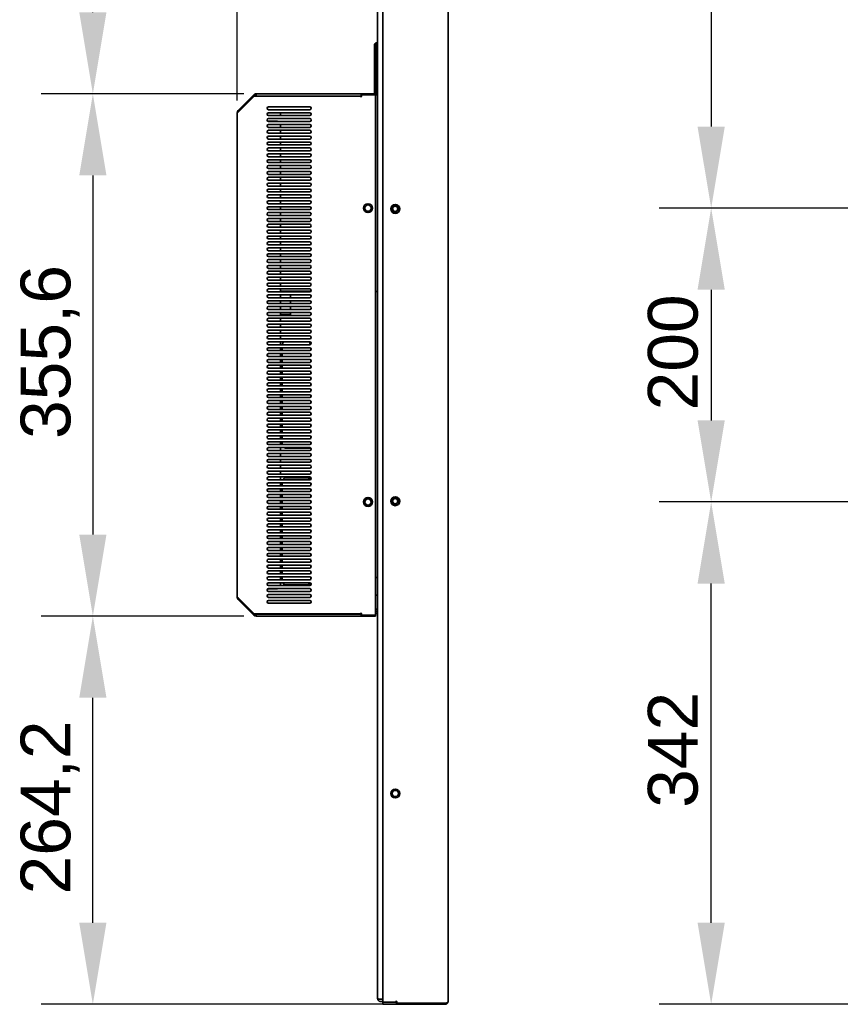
# Model space of a CAD drawing. Header units: millimetres. Extents: x 0 to 4667, y 0 to 3300.
# Tile 15 of 21: x 2282 to 2841, y 1975 to 2645. Entities that reach past the tile are written whole.
import ezdxf

# ---------------------------------------------------------------- set-up
doc = ezdxf.new("R2010")
doc.units = ezdxf.units.MM
doc.header["$LTSCALE"] = 11.111111
doc.layers.add('Bemaßungen(ISO)', color=7, linetype='Continuous', lineweight=18)
doc.layers.add('Sichtbare Kanten(ISO)', color=7, linetype='Continuous', lineweight=35)
doc.styles.add('Aktuell-ISOGroßer Text', font='arial.ttf')
doc.dimstyles.new('X.XXXGroßer Text', dxfattribs={"dimscale": 11.111111, "dimtxt": 3.048, "dimasz": 5, "dimexe": 3.175, "dimexo": 0.75, "dimgap": 0.762, "dimtad": 1, "dimdec": 1, "dimrnd": 1e-08, "dimzin": 12, "dimtxsty": 'Aktuell-ISOGroßer Text', "dimcen": 0.09, "dimdle": 10, "dimclrd": 256, "dimclre": 256, "dimclrt": 7, "dimadec": 0, "dimazin": 3, "dimtfac": 0.656168, "dimtdec": 1, "dimtmove": 0, "dimatfit": 3, "dimfxl": 1, "dimtolj": 1, "dimlwd": 25, "dimlwe": 25, "dimarcsym": 0})

# ---------------------------------------------------------------- blocks, each defined once
blk = doc.blocks.new('*D6')
at = {"layer": 'Bemaßungen(ISO)', "color": 250, "linetype": 'Continuous', "lineweight": 25, "true_color": 0x3f3f3f, "transparency": 16777216}
for p, q in [((2855.74, 2858.75), (2717.68, 2858.75)), ((2752.96, 2803.19), (2752.96, 2572.3)), ((3479.96, 2516.75), (2717.68, 2516.75))]:
    blk.add_line(p, q, dxfattribs=at)
at = {"layer": 'Bemaßungen(ISO)', "color": 250, "linetype": 'Continuous', "true_color": 0x3f3f3f, "transparency": 16777216}
for points in [[(2743.7, 2803.19), (2762.22, 2803.19), (2752.96, 2858.75)], [(2743.7, 2572.3), (2762.22, 2572.3), (2752.96, 2516.75)]]:
    blk.add_solid(points, dxfattribs=at)
at = {"layer": 'Defpoints', "color": 0, "linetype": 'Continuous', "transparency": 16777216}
for p in [(2864.07, 2858.75), (2752.96, 2516.75), (3488.29, 2516.75)]:
    blk.add_point(p, dxfattribs=at)
at = {"layer": 'Bemaßungen(ISO)', "color": 7, "linetype": 'Continuous', "lineweight": 25, "transparency": 16777216, "insert": (2709.89, 2650.52), "char_height": 33.867, "attachment_point": 1, "rotation": 90, "style": 'Aktuell-ISOGroßer Text'}
blk.add_mtext('\\A1;342', dxfattribs=at)
blk = doc.blocks.new('*D7')
at = {"layer": 'Bemaßungen(ISO)', "color": 250, "linetype": 'Continuous', "lineweight": 25, "true_color": 0x3f3f3f, "transparency": 16777216}
for p, q in [((3479.96, 2516.75), (2717.68, 2516.75)), ((2752.96, 2461.19), (2752.96, 2372.3)), ((3479.96, 2316.75), (2717.68, 2316.75))]:
    blk.add_line(p, q, dxfattribs=at)
at = {"layer": 'Bemaßungen(ISO)', "color": 250, "linetype": 'Continuous', "true_color": 0x3f3f3f, "transparency": 16777216}
for points in [[(2743.7, 2461.19), (2762.22, 2461.19), (2752.96, 2516.75)], [(2743.7, 2372.3), (2762.22, 2372.3), (2752.96, 2316.75)]]:
    blk.add_solid(points, dxfattribs=at)
at = {"layer": 'Defpoints', "color": 0, "linetype": 'Continuous', "transparency": 16777216}
for p in [(3488.29, 2516.75), (2752.96, 2316.75), (3488.29, 2316.75)]:
    blk.add_point(p, dxfattribs=at)
at = {"layer": 'Bemaßungen(ISO)', "color": 7, "linetype": 'Continuous', "lineweight": 25, "transparency": 16777216, "insert": (2709.91, 2379.1), "char_height": 33.867, "attachment_point": 1, "rotation": 90, "style": 'Aktuell-ISOGroßer Text'}
blk.add_mtext('\\A1;200', dxfattribs=at)
blk = doc.blocks.new('*D8')
at = {"layer": 'Bemaßungen(ISO)', "color": 250, "linetype": 'Continuous', "lineweight": 25, "true_color": 0x3f3f3f, "transparency": 16777216}
for p, q in [((3479.96, 2316.75), (2717.68, 2316.75)), ((2752.96, 2030.3), (2752.96, 2261.19)), ((2855.74, 1974.75), (2717.68, 1974.75))]:
    blk.add_line(p, q, dxfattribs=at)
at = {"layer": 'Bemaßungen(ISO)', "color": 250, "linetype": 'Continuous', "true_color": 0x3f3f3f, "transparency": 16777216}
for points in [[(2743.7, 2261.19), (2762.22, 2261.19), (2752.96, 2316.75)], [(2743.7, 2030.3), (2762.22, 2030.3), (2752.96, 1974.75)]]:
    blk.add_solid(points, dxfattribs=at)
at = {"layer": 'Defpoints', "color": 0, "linetype": 'Continuous', "transparency": 16777216}
for p in [(2752.96, 2316.75), (3488.29, 2316.75), (2864.07, 1974.75)]:
    blk.add_point(p, dxfattribs=at)
at = {"layer": 'Bemaßungen(ISO)', "color": 7, "linetype": 'Continuous', "lineweight": 25, "transparency": 16777216, "insert": (2709.89, 2108.52), "char_height": 33.867, "attachment_point": 1, "rotation": 90, "style": 'Aktuell-ISOGroßer Text'}
blk.add_mtext('\\A1;342', dxfattribs=at)
blk = doc.blocks.new('*D17')
at = {"layer": 'Bemaßungen(ISO)', "color": 250, "linetype": 'Continuous', "lineweight": 25, "true_color": 0x3f3f3f, "transparency": 16777216}
for p, q in [((2435.04, 2238.95), (2296.98, 2238.95)), ((2332.26, 2030.3), (2332.26, 2183.39)), ((2531.71, 1974.75), (2296.98, 1974.75))]:
    blk.add_line(p, q, dxfattribs=at)
at = {"layer": 'Bemaßungen(ISO)', "color": 250, "linetype": 'Continuous', "true_color": 0x3f3f3f, "transparency": 16777216}
for points in [[(2323, 2183.39), (2341.52, 2183.39), (2332.26, 2238.95)], [(2323, 2030.3), (2341.52, 2030.3), (2332.26, 1974.75)]]:
    blk.add_solid(points, dxfattribs=at)
at = {"layer": 'Defpoints', "color": 0, "linetype": 'Continuous', "transparency": 16777216}
for p in [(2332.26, 2238.95), (2443.37, 2238.95), (2540.04, 1974.75)]:
    blk.add_point(p, dxfattribs=at)
at = {"layer": 'Bemaßungen(ISO)', "color": 7, "linetype": 'Continuous', "lineweight": 25, "transparency": 16777216, "insert": (2283.09, 2049.59), "char_height": 33.867, "attachment_point": 1, "rotation": 90, "style": 'Aktuell-ISOGroßer Text'}
blk.add_mtext('\\A1;264,2', dxfattribs=at)
blk = doc.blocks.new('*D18')
at = {"layer": 'Bemaßungen(ISO)', "color": 250, "linetype": 'Continuous', "lineweight": 25, "true_color": 0x3f3f3f, "transparency": 16777216}
for p, q in [((2521.17, 2858.75), (2296.98, 2858.75)), ((2332.26, 2650.1), (2332.26, 2803.19)), ((2435.04, 2594.55), (2296.98, 2594.55))]:
    blk.add_line(p, q, dxfattribs=at)
at = {"layer": 'Bemaßungen(ISO)', "color": 250, "linetype": 'Continuous', "true_color": 0x3f3f3f, "transparency": 16777216}
for points in [[(2323, 2803.19), (2341.52, 2803.19), (2332.26, 2858.75)], [(2323, 2650.1), (2341.52, 2650.1), (2332.26, 2594.55)]]:
    blk.add_solid(points, dxfattribs=at)
at = {"layer": 'Defpoints', "color": 0, "linetype": 'Continuous', "transparency": 16777216}
for p in [(2332.26, 2858.75), (2529.5, 2858.75), (2443.37, 2594.55)]:
    blk.add_point(p, dxfattribs=at)
at = {"layer": 'Bemaßungen(ISO)', "color": 7, "linetype": 'Continuous', "lineweight": 25, "transparency": 16777216, "insert": (2283.09, 2669.39), "char_height": 33.867, "attachment_point": 1, "rotation": 90, "style": 'Aktuell-ISOGroßer Text'}
blk.add_mtext('\\A1;264,2', dxfattribs=at)
blk = doc.blocks.new('*D19')
at = {"layer": 'Bemaßungen(ISO)', "color": 250, "linetype": 'Continuous', "lineweight": 25, "true_color": 0x3f3f3f, "transparency": 16777216}
for p, q in [((2435.04, 2594.55), (2296.98, 2594.55)), ((2332.26, 2538.99), (2332.26, 2294.5)), ((2435.04, 2238.95), (2296.98, 2238.95))]:
    blk.add_line(p, q, dxfattribs=at)
at = {"layer": 'Bemaßungen(ISO)', "color": 250, "linetype": 'Continuous', "true_color": 0x3f3f3f, "transparency": 16777216}
for points in [[(2323, 2538.99), (2341.52, 2538.99), (2332.26, 2594.55)], [(2323, 2294.5), (2341.52, 2294.5), (2332.26, 2238.95)]]:
    blk.add_solid(points, dxfattribs=at)
at = {"layer": 'Defpoints', "color": 0, "linetype": 'Continuous', "transparency": 16777216}
for p in [(2443.37, 2594.55), (2332.26, 2238.95), (2443.37, 2238.95)]:
    blk.add_point(p, dxfattribs=at)
at = {"layer": 'Bemaßungen(ISO)', "color": 7, "linetype": 'Continuous', "lineweight": 25, "transparency": 16777216, "insert": (2283.09, 2359.63), "char_height": 33.867, "attachment_point": 1, "rotation": 90, "style": 'Aktuell-ISOGroßer Text'}
blk.add_mtext('\\A1;355,6', dxfattribs=at)
blk = doc.blocks.new('*D20')
at = {"layer": 'Bemaßungen(ISO)', "color": 250, "linetype": 'Continuous', "lineweight": 25, "true_color": 0x3f3f3f, "transparency": 16777216}
for p, q in [((2430.5, 2590.01), (2430.5, 3001.14)), ((2526, 2863.08), (2526, 3001.14)), ((2374.95, 2965.86), (2319.39, 2965.86)), ((2430.5, 2965.86), (2526, 2965.86)), ((2581.56, 2965.86), (2637.11, 2965.86))]:
    blk.add_line(p, q, dxfattribs=at)
at = {"layer": 'Bemaßungen(ISO)', "color": 250, "linetype": 'Continuous', "true_color": 0x3f3f3f, "transparency": 16777216}
for points in [[(2374.95, 2975.12), (2374.95, 2956.6), (2430.5, 2965.86)], [(2581.56, 2975.12), (2581.56, 2956.6), (2526, 2965.86)]]:
    blk.add_solid(points, dxfattribs=at)
at = {"layer": 'Defpoints', "color": 0, "linetype": 'Continuous', "transparency": 16777216}
for p in [(2526, 2965.86), (2526, 2854.75), (2430.5, 2581.68)]:
    blk.add_point(p, dxfattribs=at)
at = {"layer": 'Bemaßungen(ISO)', "color": 7, "linetype": 'Continuous', "lineweight": 25, "transparency": 16777216, "insert": (2434.14, 3015.03), "char_height": 33.867, "attachment_point": 1, "style": 'Aktuell-ISOGroßer Text'}
blk.add_mtext('\\A1;95,5', dxfattribs=at)

msp = doc.modelspace()

# ---------------------------------------------------------------- linework, layer by layer
at = {"layer": 'Sichtbare Kanten(ISO)'}
for p, q in [((2529.5, 1976.3), (2529.5, 2857.2)), ((2574, 1976.85), (2574, 2856.65)), ((2526, 1978.75), (2526, 2854.75)), ((2524, 2628.35), (2525, 2629.35)), ((2524, 2594.85), (2524, 2628.35)), ((2525, 2629.35), (2526, 2629.35)), ((2525, 2593.85), (2525, 2629.35)), ((2443.37, 2594.55), (2514.5, 2594.55)), ((2443.37, 2594.55), (2443.37, 2593.05)), ((2514.9, 2594.55), (2514.5, 2594.55)), ((2514.9, 2594.55), (2515.67, 2594.55)), ((2514.9, 2593.05), (2514.9, 2594.55)), ((2515.67, 2594.55), (2516.04, 2594.55)), ((2516.04, 2594.55), (2524.3, 2594.55)), ((2525, 2593.85), (2524, 2594.85)), ((2524.5, 2594.35), (2524.5, 2593.8)), ((2431.12, 2583.16), (2441.89, 2593.93)), ((2431.12, 2582.03), (2441.89, 2592.8)), ((2441.89, 2593.93), (2441.96, 2593.86)), ((2443.37, 2592.98), (2441.89, 2592.8)), ((2441.96, 2593.86), (2442.9, 2592.92)), ((2514.5, 2593.05), (2443.37, 2593.05)), ((2513.97, 2592.98), (2443.37, 2592.98)), ((2514.5, 2593.05), (2514.9, 2593.05)), ((2515.1, 2593.05), (2514.9, 2593.05)), ((2515.1, 2592.9), (2515.1, 2593.4)), ((2515.5, 2593.8), (2524.5, 2593.8)), ((2524.5, 2593.8), (2524.5, 2239.7)), ((2526, 2593.85), (2525, 2593.85)), ((2430.5, 2251.82), (2430.5, 2581.68)), ((2431.12, 2583.16), (2431.68, 2582.6)), ((2479.8, 2585.75), (2451.8, 2585.75)), ((2451.8, 2583.75), (2479.8, 2583.75)), ((2479.8, 2581.75), (2451.8, 2581.75)), ((2460, 2579.75), (2460, 2581.75)), ((2451.14, 2576), (2457, 2576)), ((2451.8, 2579.75), (2479.8, 2579.75)), ((2479.8, 2577.75), (2451.8, 2577.75)), ((2451.8, 2575.75), (2479.8, 2575.75)), ((2479.8, 2573.75), (2451.8, 2573.75)), ((2451.8, 2571.75), (2479.8, 2571.75)), ((2479.8, 2569.75), (2451.8, 2569.75)), ((2451.8, 2567.75), (2479.8, 2567.75)), ((2460, 2573), (2460, 2571.75)), ((2460, 2569.75), (2460, 2567.75)), ((2479.8, 2565.75), (2451.8, 2565.75)), ((2451.8, 2563.75), (2479.8, 2563.75)), ((2479.8, 2561.75), (2451.8, 2561.75)), ((2460, 2565.75), (2460, 2563.75)), ((2460, 2561.75), (2460, 2559.75)), ((2451.8, 2559.75), (2479.8, 2559.75)), ((2479.8, 2557.75), (2451.8, 2557.75)), ((2451.8, 2555.75), (2479.8, 2555.75)), ((2460, 2557.75), (2460, 2555.75)), ((2479.8, 2553.75), (2451.8, 2553.75)), ((2451.8, 2551.75), (2479.8, 2551.75)), ((2479.8, 2549.75), (2451.8, 2549.75)), ((2451.8, 2547.75), (2479.8, 2547.75)), ((2460, 2553.75), (2460, 2551.75)), ((2460, 2549.75), (2460, 2547.75)), ((2479.8, 2545.75), (2451.8, 2545.75)), ((2451.8, 2543.75), (2479.8, 2543.75)), ((2479.8, 2541.75), (2451.8, 2541.75)), ((2460, 2545.75), (2460, 2543.75)), ((2460, 2541.75), (2460, 2539.75)), ((2451.8, 2539.75), (2479.8, 2539.75)), ((2479.8, 2537.75), (2451.8, 2537.75)), ((2451.8, 2535.75), (2479.8, 2535.75)), ((2479.8, 2533.75), (2451.8, 2533.75)), ((2460, 2537.75), (2460, 2535.75)), ((2460, 2533.75), (2460, 2531.75)), ((2451.8, 2531.75), (2479.8, 2531.75)), ((2479.8, 2529.75), (2451.8, 2529.75)), ((2451.8, 2527.75), (2479.8, 2527.75)), ((2460, 2529.75), (2460, 2527.75)), ((2479.8, 2525.75), (2451.8, 2525.75)), ((2451.8, 2523.75), (2479.8, 2523.75)), ((2479.8, 2521.75), (2451.8, 2521.75)), ((2460, 2525.75), (2460, 2523.75)), ((2460, 2521.75), (2460, 2519.75)), ((2451.8, 2519.75), (2479.8, 2519.75)), ((2479.8, 2517.75), (2451.8, 2517.75)), ((2451.8, 2515.75), (2479.8, 2515.75)), ((2479.8, 2513.75), (2451.8, 2513.75)), ((2460, 2517.75), (2460, 2515.75)), ((2460, 2513.75), (2460, 2511.75)), ((2451.8, 2511.75), (2479.8, 2511.75)), ((2479.8, 2509.75), (2451.8, 2509.75)), ((2451.8, 2507.75), (2479.8, 2507.75)), ((2460, 2509.75), (2460, 2507.75)), ((2479.8, 2505.75), (2451.8, 2505.75)), ((2451.8, 2503.75), (2479.8, 2503.75)), ((2479.8, 2501.75), (2451.8, 2501.75)), ((2460, 2505.75), (2460, 2503.75)), ((2460, 2501.75), (2460, 2499.75)), ((2451.8, 2499.75), (2479.8, 2499.75)), ((2479.8, 2497.75), (2451.8, 2497.75)), ((2451.8, 2495.75), (2479.8, 2495.75)), ((2479.8, 2493.75), (2451.8, 2493.75)), ((2460, 2497.75), (2460, 2495.75)), ((2460, 2493.75), (2460, 2491.75)), ((2451.8, 2491.75), (2479.8, 2491.75)), ((2479.8, 2489.75), (2451.8, 2489.75)), ((2451.8, 2487.75), (2479.8, 2487.75)), ((2460, 2489.75), (2460, 2487.75)), ((2479.8, 2485.75), (2451.8, 2485.75)), ((2451.8, 2483.75), (2479.8, 2483.75)), ((2479.8, 2481.75), (2451.8, 2481.75)), ((2460, 2485.75), (2460, 2483.75)), ((2460, 2481.75), (2460, 2479.75)), ((2451.8, 2479.75), (2479.8, 2479.75)), ((2479.8, 2477.75), (2451.8, 2477.75)), ((2451.8, 2475.75), (2479.8, 2475.75)), ((2479.8, 2473.75), (2451.8, 2473.75)), ((2460, 2477.75), (2460, 2475.75)), ((2460, 2473.75), (2460, 2471.75)), ((2451.8, 2471.75), (2479.8, 2471.75)), ((2479.8, 2469.75), (2451.8, 2469.75)), ((2451.8, 2467.75), (2479.8, 2467.75)), ((2460, 2469.75), (2460, 2467.75)), ((2479.8, 2465.75), (2451.8, 2465.75)), ((2451.8, 2463.75), (2479.8, 2463.75)), ((2479.8, 2461.75), (2451.8, 2461.75)), ((2460, 2465.75), (2460, 2463.75)), ((2460, 2461.75), (2460, 2459.75)), ((2460, 2460.25), (2469.8, 2460.25)), ((2469.8, 2460.25), (2480.67, 2460.25)), ((2451.8, 2459.75), (2479.8, 2459.75)), ((2479.8, 2457.75), (2451.8, 2457.75)), ((2451.8, 2455.75), (2479.8, 2455.75)), ((2479.8, 2453.75), (2451.8, 2453.75)), ((2460, 2457.75), (2460, 2455.75)), ((2460, 2453.75), (2460, 2451.75)), ((2466.8, 2455.75), (2466.8, 2457.25)), ((2466.8, 2451.75), (2466.8, 2453.75)), ((2451.8, 2451.75), (2479.8, 2451.75)), ((2479.8, 2449.75), (2451.8, 2449.75)), ((2451.8, 2447.75), (2479.8, 2447.75)), ((2460, 2449.75), (2460, 2447.75)), ((2466.8, 2447.75), (2466.8, 2449.75)), ((2479.8, 2445.75), (2451.8, 2445.75)), ((2451.8, 2443.75), (2479.8, 2443.75)), ((2479.8, 2441.75), (2451.8, 2441.75)), ((2460, 2445.75), (2460, 2443.75)), ((2460, 2444.25), (2466.68, 2444.25)), ((2460, 2441.75), (2460, 2439.75)), ((2466.8, 2445.1), (2466.8, 2445.75)), ((2451.8, 2439.75), (2479.8, 2439.75)), ((2479.8, 2437.75), (2451.8, 2437.75)), ((2451.8, 2435.75), (2479.8, 2435.75)), ((2479.8, 2433.75), (2451.8, 2433.75)), ((2460, 2437.75), (2460, 2435.75)), ((2460, 2433.75), (2460, 2431.75)), ((2451.8, 2431.75), (2479.8, 2431.75)), ((2479.8, 2429.75), (2451.8, 2429.75)), ((2451.8, 2427.75), (2479.8, 2427.75)), ((2460, 2429.75), (2460, 2427.75)), ((2479.8, 2425.75), (2451.8, 2425.75)), ((2451.8, 2423.75), (2479.8, 2423.75)), ((2479.8, 2421.75), (2451.8, 2421.75)), ((2460, 2425.75), (2460, 2423.75)), ((2460, 2421.75), (2460, 2419.75)), ((2461, 2419.75), (2461, 2421.75)), ((2480.5, 2421.46), (2480.5, 2420.03)), ((2451.8, 2419.75), (2479.8, 2419.75)), ((2479.8, 2417.75), (2451.8, 2417.75)), ((2451.8, 2415.75), (2479.8, 2415.75)), ((2479.8, 2413.75), (2451.8, 2413.75)), ((2460, 2417.75), (2460, 2415.75)), ((2460, 2413.75), (2460, 2411.75)), ((2461, 2415.75), (2461, 2417.75)), ((2461, 2411.75), (2461, 2413.75)), ((2480.5, 2417.46), (2480.5, 2416.03)), ((2480.5, 2413.46), (2480.5, 2412.03)), ((2451.8, 2411.75), (2479.8, 2411.75)), ((2479.8, 2409.75), (2451.8, 2409.75)), ((2451.8, 2407.75), (2479.8, 2407.75)), ((2460, 2409.75), (2460, 2407.75)), ((2461, 2407.75), (2461, 2409.75)), ((2480.5, 2409.46), (2480.5, 2408.03)), ((2479.8, 2405.75), (2451.8, 2405.75)), ((2451.8, 2403.75), (2479.8, 2403.75)), ((2479.8, 2401.75), (2451.8, 2401.75)), ((2451.8, 2399.75), (2479.8, 2399.75)), ((2460, 2405.75), (2460, 2403.75)), ((2460, 2401.75), (2460, 2399.75)), ((2461, 2403.75), (2461, 2405.75)), ((2461, 2399.75), (2461, 2401.75)), ((2480.5, 2405.46), (2480.5, 2404.03)), ((2480.5, 2401.46), (2480.5, 2400.03)), ((2479.8, 2397.75), (2451.8, 2397.75)), ((2451.8, 2395.75), (2479.8, 2395.75)), ((2479.8, 2393.75), (2451.8, 2393.75)), ((2460, 2397.75), (2460, 2395.75)), ((2460, 2393.75), (2460, 2391.75)), ((2461, 2395.75), (2461, 2397.75)), ((2461, 2391.75), (2461, 2393.75)), ((2480.5, 2397.46), (2480.5, 2396.03)), ((2480.5, 2393.46), (2480.5, 2392.03)), ((2451.8, 2391.75), (2479.8, 2391.75)), ((2479.8, 2389.75), (2451.8, 2389.75)), ((2451.8, 2387.75), (2479.8, 2387.75)), ((2460, 2389.75), (2460, 2387.75)), ((2461, 2387.75), (2461, 2389.75)), ((2480.5, 2389.46), (2480.5, 2388.03)), ((2479.8, 2385.75), (2451.8, 2385.75)), ((2451.8, 2383.75), (2479.8, 2383.75)), ((2479.8, 2381.75), (2451.8, 2381.75)), ((2451.8, 2379.75), (2479.8, 2379.75)), ((2460, 2385.75), (2460, 2383.75)), ((2460, 2381.75), (2460, 2379.75)), ((2461, 2383.75), (2461, 2385.75)), ((2461, 2379.75), (2461, 2381.75)), ((2480.5, 2385.46), (2480.5, 2384.03)), ((2480.5, 2381.46), (2480.5, 2380.03)), ((2479.8, 2377.75), (2451.8, 2377.75)), ((2451.8, 2375.75), (2479.8, 2375.75)), ((2479.8, 2373.75), (2451.8, 2373.75)), ((2460, 2377.75), (2460, 2375.75)), ((2460, 2373.75), (2460, 2371.75)), ((2461, 2375.75), (2461, 2377.75)), ((2461, 2371.75), (2461, 2373.75)), ((2480.5, 2377.46), (2480.5, 2376.03)), ((2480.5, 2373.46), (2480.5, 2372.03)), ((2451.8, 2371.75), (2479.8, 2371.75)), ((2479.8, 2369.75), (2451.8, 2369.75)), ((2451.8, 2367.75), (2479.8, 2367.75)), ((2460, 2369.75), (2460, 2367.75)), ((2461, 2367.75), (2461, 2369.75)), ((2480.5, 2369.46), (2480.5, 2368.03)), ((2479.8, 2365.75), (2451.8, 2365.75)), ((2451.8, 2363.75), (2479.8, 2363.75)), ((2479.8, 2361.75), (2451.8, 2361.75)), ((2451.8, 2359.75), (2479.8, 2359.75)), ((2460, 2365.75), (2460, 2363.75)), ((2460, 2361.75), (2460, 2359.75)), ((2461, 2363.75), (2461, 2365.75)), ((2461, 2359.75), (2461, 2361.75)), ((2480.5, 2365.46), (2480.5, 2364.03)), ((2480.5, 2361.46), (2480.5, 2360.03)), ((2479.8, 2357.75), (2451.8, 2357.75)), ((2451.8, 2355.75), (2479.8, 2355.75)), ((2479.8, 2353.75), (2451.8, 2353.75)), ((2460, 2357.75), (2460, 2355.75)), ((2460, 2353.75), (2460, 2351.75)), ((2461, 2356.25), (2461, 2357.75)), ((2480.67, 2353.25), (2464, 2353.25)), ((2480.5, 2357.46), (2480.5, 2356.25)), ((2451.8, 2351.75), (2479.8, 2351.75)), ((2479.8, 2349.75), (2451.8, 2349.75)), ((2451.8, 2347.75), (2479.8, 2347.75)), ((2460, 2349.75), (2460, 2347.75)), ((2479.8, 2345.75), (2451.8, 2345.75)), ((2451.8, 2343.75), (2479.8, 2343.75)), ((2479.8, 2341.75), (2451.8, 2341.75)), ((2451.8, 2339.75), (2479.8, 2339.75)), ((2460, 2345.75), (2460, 2343.75)), ((2460, 2341.75), (2460, 2339.75)), ((2479.8, 2337.75), (2451.8, 2337.75)), ((2451.8, 2335.75), (2479.8, 2335.75)), ((2479.8, 2333.75), (2451.8, 2333.75)), ((2460, 2337.75), (2460, 2335.75)), ((2460, 2333.75), (2460, 2331.75)), ((2464, 2333.25), (2480.67, 2333.25)), ((2451.8, 2331.75), (2479.8, 2331.75)), ((2479.8, 2329.75), (2451.8, 2329.75)), ((2451.8, 2327.75), (2479.8, 2327.75)), ((2460, 2329.75), (2460, 2327.75)), ((2461, 2327.75), (2461, 2329.75)), ((2480.5, 2329.46), (2480.5, 2328.03)), ((2479.8, 2325.75), (2451.8, 2325.75)), ((2451.8, 2323.75), (2479.8, 2323.75)), ((2479.8, 2321.75), (2451.8, 2321.75)), ((2451.8, 2319.75), (2479.8, 2319.75)), ((2460, 2325.75), (2460, 2323.75)), ((2460, 2321.75), (2460, 2319.75)), ((2461, 2323.75), (2461, 2325.75)), ((2461, 2319.75), (2461, 2321.75)), ((2480.5, 2325.46), (2480.5, 2324.03)), ((2480.5, 2321.46), (2480.5, 2320.03)), ((2479.8, 2317.75), (2451.8, 2317.75)), ((2451.8, 2315.75), (2479.8, 2315.75)), ((2479.8, 2313.75), (2451.8, 2313.75)), ((2460, 2317.75), (2460, 2315.75)), ((2460, 2313.75), (2460, 2311.75)), ((2461, 2315.75), (2461, 2317.75)), ((2461, 2311.75), (2461, 2313.75)), ((2480.5, 2317.46), (2480.5, 2316.03)), ((2480.5, 2313.46), (2480.5, 2312.03)), ((2451.8, 2311.75), (2479.8, 2311.75)), ((2479.8, 2309.75), (2451.8, 2309.75)), ((2451.8, 2307.75), (2479.8, 2307.75)), ((2460, 2309.75), (2460, 2307.75)), ((2461, 2307.75), (2461, 2309.75)), ((2480.5, 2309.46), (2480.5, 2308.03)), ((2479.8, 2305.75), (2451.8, 2305.75)), ((2451.8, 2303.75), (2479.8, 2303.75)), ((2479.8, 2301.75), (2451.8, 2301.75)), ((2451.8, 2299.75), (2479.8, 2299.75)), ((2460, 2305.75), (2460, 2303.75)), ((2460, 2301.75), (2460, 2299.75)), ((2461, 2303.75), (2461, 2305.75)), ((2461, 2299.75), (2461, 2301.75)), ((2480.5, 2305.46), (2480.5, 2304.03)), ((2480.5, 2301.46), (2480.5, 2300.03)), ((2479.8, 2297.75), (2451.8, 2297.75)), ((2451.8, 2295.75), (2479.8, 2295.75)), ((2479.8, 2293.75), (2451.8, 2293.75)), ((2460, 2297.75), (2460, 2295.75)), ((2460, 2293.75), (2460, 2291.75)), ((2461, 2295.75), (2461, 2297.75)), ((2461, 2291.75), (2461, 2293.75)), ((2480.5, 2297.46), (2480.5, 2296.03)), ((2480.5, 2293.46), (2480.5, 2292.03)), ((2451.8, 2291.75), (2479.8, 2291.75)), ((2479.8, 2289.75), (2451.8, 2289.75)), ((2451.8, 2287.75), (2479.8, 2287.75)), ((2479.8, 2285.75), (2451.8, 2285.75)), ((2460, 2289.75), (2460, 2287.75)), ((2460, 2285.75), (2460, 2283.75)), ((2461, 2287.75), (2461, 2289.75)), ((2461, 2283.75), (2461, 2285.75)), ((2480.5, 2289.46), (2480.5, 2288.03)), ((2451.8, 2283.75), (2479.8, 2283.75)), ((2479.8, 2281.75), (2451.8, 2281.75)), ((2451.8, 2279.75), (2479.8, 2279.75)), ((2460, 2281.75), (2460, 2279.75)), ((2461, 2279.75), (2461, 2281.75)), ((2480.5, 2285.46), (2480.5, 2284.03)), ((2480.5, 2281.46), (2480.5, 2280.03)), ((2479.8, 2277.75), (2451.8, 2277.75)), ((2451.8, 2275.75), (2479.8, 2275.75)), ((2479.8, 2273.75), (2451.8, 2273.75)), ((2460, 2277.75), (2460, 2275.75)), ((2460, 2273.75), (2460, 2271.75)), ((2461, 2275.75), (2461, 2277.75)), ((2461, 2271.75), (2461, 2273.75)), ((2480.5, 2277.46), (2480.5, 2276.03)), ((2480.5, 2273.46), (2480.5, 2272.03)), ((2451.8, 2271.75), (2479.8, 2271.75)), ((2479.8, 2269.75), (2451.8, 2269.75)), ((2451.8, 2267.75), (2479.8, 2267.75)), ((2479.8, 2265.75), (2451.8, 2265.75)), ((2460, 2269.75), (2460, 2267.75)), ((2460, 2265.75), (2460, 2263.75)), ((2461, 2267.75), (2461, 2269.75)), ((2461, 2263.75), (2461, 2265.75)), ((2480.5, 2269.46), (2480.5, 2268.03)), ((2451.8, 2263.75), (2479.8, 2263.75)), ((2479.8, 2261.75), (2451.8, 2261.75)), ((2451.8, 2259.75), (2479.8, 2259.75)), ((2460, 2261.75), (2460, 2260.5)), ((2480.67, 2260.25), (2464, 2260.25)), ((2480.5, 2265.46), (2480.5, 2264.03)), ((2526, 2265.3), (2524.5, 2265.3)), ((2457, 2257.5), (2451.14, 2257.5)), ((2479.8, 2257.75), (2451.8, 2257.75)), ((2451.8, 2255.75), (2479.8, 2255.75)), ((2479.8, 2253.75), (2451.8, 2253.75)), ((2524.5, 2253.3), (2525.4, 2253.3)), ((2431.12, 2251.46), (2441.89, 2240.69)), ((2431.68, 2250.9), (2431.12, 2250.33)), ((2431.12, 2250.33), (2441.89, 2239.56)), ((2451.8, 2251.75), (2479.8, 2251.75)), ((2479.8, 2249.75), (2451.8, 2249.75)), ((2451.8, 2247.75), (2479.8, 2247.75)), ((2441.96, 2239.64), (2441.89, 2239.56)), ((2442.9, 2240.57), (2441.96, 2239.64)), ((2513.97, 2240.52), (2443.37, 2240.52)), ((2443.37, 2240.45), (2443.37, 2238.95)), ((2443.37, 2240.45), (2514.5, 2240.45)), ((2514.5, 2238.95), (2443.37, 2238.95)), ((2514.33, 2240.75), (2515.07, 2240.75)), ((2514.9, 2240.45), (2514.5, 2240.45)), ((2514.5, 2238.95), (2514.9, 2238.95)), ((2514.9, 2238.95), (2514.9, 2240.45)), ((2514.9, 2240.45), (2515.1, 2240.45)), ((2515.67, 2238.95), (2514.9, 2238.95)), ((2515.1, 2240.6), (2515.1, 2240.1)), ((2515.5, 2239.7), (2524.5, 2239.7)), ((2516.04, 2238.95), (2515.67, 2238.95)), ((2524.5, 2238.95), (2516.04, 2238.95)), ((2526, 2243.8), (2524.5, 2243.8)), ((2524.5, 2242.3), (2526, 2242.3)), ((2526, 2242.25), (2524.5, 2242.25)), ((2524.5, 2240.75), (2526, 2240.75)), ((2524.5, 2239.7), (2524.5, 2238.95)), ((2528.1, 1978.22), (2529.5, 1978.22)), ((2529.5, 1978.15), (2528.1, 1978.15)), ((2528.1, 1976.65), (2529.5, 1976.65)), ((2537.96, 1976.3), (2529.5, 1976.3)), ((2538.5, 1976.25), (2529.5, 1976.25)), ((2529.5, 1976.25), (2529.5, 1974.75)), ((2529.5, 1974.75), (2538.5, 1974.75)), ((2538.39, 1976.65), (2539.02, 1976.65)), ((2538.9, 1976.25), (2538.5, 1976.25)), ((2538.5, 1974.75), (2538.9, 1974.75)), ((2539.1, 1976.25), (2538.9, 1976.25)), ((2538.9, 1976.25), (2538.9, 1974.75)), ((2538.9, 1974.75), (2539.67, 1974.75)), ((2539.1, 1975.9), (2539.1, 1976.4)), ((2571.9, 1975.5), (2539.5, 1975.5)), ((2539.67, 1974.75), (2540.04, 1974.75)), ((2540.04, 1974.75), (2571.9, 1974.75)), ((2571.9, 1975.5), (2571.9, 1974.75))]:
    msp.add_line(p, q, dxfattribs=at)
for centre, radius in [((2519.5, 2516.75), 3.05), ((2519.5, 2516.75), 2.15), ((2538, 2516.25), 3.05), ((2538, 2516.25), 2.15), ((2538, 2516.25), 1.75), ((2519.5, 2316.75), 3.05), ((2538, 2317.25), 3.05), ((2538, 2317.25), 2.15), ((2519.5, 2316.75), 2.15), ((2538, 2317.25), 1.75), ((2538, 2118.25), 3.05), ((2538, 2118.25), 2.15), ((2538, 2118.25), 2.12)]:
    msp.add_circle(centre, radius, dxfattribs=at)
for centre, radius, start, end in [((2513.97, 2592.58), 0.4, 23.65636, 90.00006), ((2514.7, 2592.9), 0.4, 203.65635, 0), ((2515.5, 2593.4), 0.4, 90, 180), ((2451.8, 2584.75), 1, 90, 270), ((2451.8, 2580.75), 1, 90, 270), ((2479.8, 2584.75), 1, 270, 90), ((2479.8, 2580.75), 1, 270, 90), ((2451.8, 2576.75), 1, 90, 270), ((2457, 2573), 3, 66.44708, 90), ((2479.8, 2576.75), 1, 270, 90), ((2451.8, 2572.75), 1, 90, 270), ((2451.8, 2568.75), 1, 90, 270), ((2457, 2573), 3, 0, 14.47897), ((2479.8, 2572.75), 1, 270, 90), ((2479.8, 2568.75), 1, 270, 90), ((2451.8, 2564.75), 1, 90, 270), ((2451.8, 2560.75), 1, 90, 270), ((2449, 2563.75), 2.12, 7.56049, 31.74985), ((2479.8, 2564.75), 1, 270, 90), ((2479.8, 2560.75), 1, 270, 90), ((2451.8, 2556.75), 1, 90, 270), ((2479.8, 2556.75), 1, 270, 90), ((2451.8, 2552.75), 1, 90, 270), ((2451.8, 2548.75), 1, 90, 270), ((2479.8, 2552.75), 1, 270, 90), ((2479.8, 2548.75), 1, 270, 90), ((2451.8, 2544.75), 1, 90, 270), ((2451.8, 2540.75), 1, 90, 270), ((2479.8, 2544.75), 1, 270, 90), ((2479.8, 2540.75), 1, 270, 90), ((2451.8, 2536.75), 1, 90, 270), ((2451.8, 2532.75), 1, 90, 270), ((2479.8, 2536.75), 1, 270, 90), ((2479.8, 2532.75), 1, 270, 90), ((2451.8, 2528.75), 1, 90, 270), ((2479.8, 2528.75), 1, 270, 90), ((2451.8, 2524.75), 1, 90, 270), ((2451.8, 2520.75), 1, 90, 270), ((2479.8, 2524.75), 1, 270, 90), ((2479.8, 2520.75), 1, 270, 90), ((2451.8, 2516.75), 1, 90, 269.99992), ((2451.8, 2512.75), 1, 90, 270), ((2479.8, 2516.75), 1, 270, 90), ((2479.8, 2512.75), 1, 269.99992, 90), ((2519.5, 2516.75), 2.15, 270.00228, 89.99773), ((2451.8, 2508.75), 1, 90, 269.99992), ((2479.8, 2508.75), 1, 270, 90), ((2451.8, 2504.75), 1, 90, 270), ((2451.8, 2500.75), 1, 90, 270), ((2479.8, 2504.75), 1, 269.99992, 90), ((2479.8, 2500.75), 1, 270, 90), ((2451.8, 2496.75), 1, 90, 270), ((2451.8, 2492.75), 1, 90, 269.99992), ((2479.8, 2496.75), 1, 270, 90), ((2479.8, 2492.75), 1, 270, 90), ((2451.8, 2488.75), 1, 90, 270), ((2479.8, 2488.75), 1, 270, 90), ((2451.8, 2484.75), 1, 90, 269.99992), ((2451.8, 2480.75), 1, 90, 269.99992), ((2479.8, 2484.75), 1, 270, 90), ((2479.8, 2480.75), 1, 269.99992, 90), ((2451.8, 2476.75), 1, 90, 269.99992), ((2451.8, 2472.75), 1, 90, 270), ((2479.8, 2476.75), 1, 269.99992, 90), ((2479.8, 2472.75), 1, 270, 90), ((2451.8, 2468.75), 1, 90, 269.99998), ((2479.8, 2468.75), 1, 270, 90), ((2451.8, 2464.75), 1, 90, 269.99992), ((2451.8, 2460.75), 1, 90, 270), ((2469.8, 2457.25), 3, 90, 123.55727), ((2479.8, 2464.75), 1, 269.99992, 90), ((2479.8, 2460.75), 1, 270, 90), ((2523.9, 2457.25), 3, 45.57299, 78.46304), ((2451.8, 2456.75), 1, 90, 270), ((2451.8, 2452.75), 1, 90, 270), ((2469.8, 2457.25), 3, 170.40591, 180), ((2479.8, 2456.75), 1, 270, 90), ((2479.8, 2452.75), 1, 270, 90), ((2451.8, 2448.75), 1, 90, 270), ((2479.8, 2448.75), 1, 270, 90), ((2451.8, 2444.75), 1, 90, 270), ((2451.8, 2440.75), 1, 90, 270), ((2463.8, 2445.1), 3, 333.25632, 0), ((2479.8, 2444.75), 1, 270, 90), ((2479.8, 2440.75), 1, 270, 90), ((2451.8, 2436.75), 1, 90, 270), ((2451.8, 2432.75), 1, 90, 270), ((2479.8, 2436.75), 1, 270, 90), ((2479.8, 2432.75), 1, 270, 90), ((2451.8, 2428.75), 1, 90, 270), ((2479.8, 2428.75), 1, 270, 90), ((2451.8, 2424.75), 1, 90, 270), ((2451.8, 2420.75), 1, 90, 270), ((2464, 2423.25), 3, 123.5573, 170.40593), ((2477.5, 2423.25), 3, 13.71129, 56.4427), ((2479.8, 2424.75), 1, 270, 90), ((2479.8, 2420.75), 1, 270, 90), ((2451.8, 2416.75), 1, 90, 270), ((2451.8, 2412.75), 1, 90, 270), ((2449, 2416.75), 2.12, 342.60418, 17.39886), ((2479.8, 2416.75), 1, 270, 90), ((2479.8, 2412.75), 1, 270, 90), ((2451.8, 2408.75), 1, 90, 270), ((2479.8, 2408.75), 1, 270, 90), ((2451.8, 2404.75), 1, 90, 270), ((2451.8, 2400.75), 1, 90, 270), ((2479.8, 2404.75), 1, 270, 90), ((2479.8, 2400.75), 1, 270, 90), ((2451.8, 2396.75), 1, 90, 270), ((2451.8, 2392.75), 1, 90, 270), ((2479.8, 2396.75), 1, 270, 90), ((2479.8, 2392.75), 1, 270, 90), ((2451.8, 2388.75), 1, 90, 270), ((2479.8, 2388.75), 1, 270, 90), ((2451.8, 2384.75), 1, 90, 270), ((2451.8, 2380.75), 1, 90, 270), ((2479.8, 2384.75), 1, 270, 90), ((2479.8, 2380.75), 1, 270, 90), ((2451.8, 2376.75), 1, 90, 270), ((2451.8, 2372.75), 1, 90, 270), ((2479.8, 2376.75), 1, 270, 90), ((2479.8, 2372.75), 1, 270, 90), ((2451.8, 2368.75), 1, 90, 270), ((2479.8, 2368.75), 1, 270, 90), ((2451.8, 2364.75), 1, 90, 270), ((2451.8, 2360.75), 1, 90, 270), ((2479.8, 2364.75), 1, 270, 90), ((2479.8, 2360.75), 1, 270, 90), ((2451.8, 2356.75), 1, 90, 270), ((2451.8, 2352.75), 1, 90, 270), ((2464, 2356.25), 3, 180, 189.59406), ((2464, 2356.25), 3, 236.44268, 270), ((2477.5, 2356.25), 3, 270, 303.55732), ((2479.8, 2356.75), 1, 270, 90), ((2479.8, 2352.75), 1, 270, 90), ((2477.5, 2356.25), 3, 355.75389, 0), ((2451.8, 2348.75), 1, 90, 270), ((2479.8, 2348.75), 1, 270, 90), ((2451.8, 2344.75), 1, 90, 270), ((2451.8, 2340.75), 1, 90, 270), ((2479.8, 2344.75), 1, 270, 90), ((2479.8, 2340.75), 1, 270, 90), ((2451.8, 2336.75), 1, 90, 270), ((2451.8, 2332.75), 1, 90, 270), ((2464, 2330.25), 3, 90, 149.99999), ((2477.5, 2330.25), 3, 30.85633, 90), ((2479.8, 2336.75), 1, 270, 90), ((2479.8, 2332.75), 1, 270, 90), ((2451.8, 2328.75), 1, 90, 270), ((2479.8, 2328.75), 1, 270, 90), ((2451.8, 2324.75), 1, 90, 270), ((2451.8, 2320.75), 1, 90, 270), ((2479.8, 2324.75), 1, 270, 90), ((2479.8, 2320.75), 1, 270, 90), ((2451.8, 2316.75), 1, 90, 270), ((2451.8, 2312.75), 1, 90, 270), ((2479.8, 2316.75), 1, 270, 90), ((2479.8, 2312.75), 1, 270, 90), ((2451.8, 2308.75), 1, 90, 270), ((2479.8, 2308.75), 1, 270, 90), ((2451.8, 2304.75), 1, 90, 270), ((2451.8, 2300.75), 1, 90, 270), ((2479.8, 2304.75), 1, 270, 90), ((2479.8, 2300.75), 1, 270, 90), ((2451.8, 2296.75), 1, 90, 270), ((2451.8, 2292.75), 1, 90, 270), ((2479.8, 2296.75), 1, 270, 90), ((2479.8, 2292.75), 1, 270, 90), ((2451.8, 2288.75), 1, 90, 270), ((2451.8, 2284.75), 1, 90, 270), ((2479.8, 2288.75), 1, 270, 90), ((2479.8, 2284.75), 1, 270, 90), ((2451.8, 2280.75), 1, 90, 270), ((2479.8, 2280.75), 1, 270, 90), ((2451.8, 2276.75), 1, 90, 270), ((2451.8, 2272.75), 1, 90, 270), ((2449, 2272.75), 2.12, 342.60418, 17.39886), ((2479.8, 2276.75), 1, 270, 90), ((2479.8, 2272.75), 1, 270, 90), ((2451.8, 2268.75), 1, 90, 270), ((2451.8, 2264.75), 1, 90, 270), ((2479.8, 2268.75), 1, 270, 90), ((2479.8, 2264.75), 1, 270, 90), ((2451.8, 2260.75), 1, 90, 270), ((2457, 2260.5), 3, 345.52395, 0), ((2464, 2263.25), 3, 209.99999, 270), ((2477.5, 2263.25), 3, 270, 329.14368), ((2479.8, 2260.75), 1, 270, 90), ((2451.8, 2256.75), 1, 90, 270), ((2451.8, 2252.75), 1, 90, 270), ((2457, 2260.5), 3, 270, 293.56001), ((2479.8, 2256.75), 1, 270, 90), ((2479.8, 2252.75), 1, 270, 90), ((2525.4, 2251.8), 1.5, 66.42183, 90), ((2451.8, 2248.75), 1, 90, 270), ((2479.8, 2248.75), 1, 270, 90), ((2513.97, 2240.92), 0.4, 269.99994, 336.34364), ((2514.7, 2240.6), 0.4, 0, 156.34365), ((2515.5, 2240.1), 0.4, 180, 270), ((2537.96, 1976.7), 0.4, 270, 337.97569), ((2538.7, 1976.4), 0.4, 0, 157.97569), ((2539.5, 1975.9), 0.4, 180, 270)]:
    msp.add_arc(centre, radius, start, end, dxfattribs=at)
for centre, major_axis, ratio, start_param, end_param in [((2443.37, 2592.45), (-0.424, 0.424), 0.999944, 5.497772, 6.118733), ((2432.6, 2581.68), (1.94, -0.8), 0.999922, 2.745109, 3.530448), ((2432.6, 2251.82), (2.1, 0), 0.238082, 3.141592, 3.92693), ((2443.37, 2241.05), (-0.81, -1.94), 0.999921, 5.893522, 6.67886), ((2443.37, 2241.05), (0.424, 0.424), 0.999946, 3.304518, 3.926998)]:
    msp.add_ellipse(centre, major_axis=major_axis, ratio=ratio, start_param=start_param, end_param=end_param, dxfattribs=at)
for points, knots in [([(2443.37, 2594.55), (2443.09, 2594.55), (2442.82, 2594.49), (2442.44, 2594.33), (2442.32, 2594.27), (2442.09, 2594.12), (2441.98, 2594.03), (2441.89, 2593.93)], [0, 0, 0, 0, 0.0942582, 0.0942582, 0.1430946, 0.1430946, 0.1924949, 0.1924949, 0.1924949, 0.1924949]), ([(2430.5, 2581.68), (2430.5, 2581.71), (2430.52, 2581.74), (2430.57, 2581.81), (2430.61, 2581.84), (2430.77, 2581.93), (2430.92, 2581.98), (2431.12, 2582.03)], [0, 0, 0, 0, 0.0423988, 0.0423988, 0.0847156, 0.0847156, 0.1690431, 0.1690431, 0.1690431, 0.1690431]), ([(2430.5, 2251.82), (2430.5, 2251.68), (2430.52, 2251.54), (2430.57, 2251.27), (2430.61, 2251.14), (2430.77, 2250.76), (2430.92, 2250.53), (2431.12, 2250.33)], [0, 0, 0, 0, 0.0423988, 0.0423988, 0.0847156, 0.0847156, 0.1690431, 0.1690431, 0.1690431, 0.1690431]), ([(2443.37, 2240.52), (2443.32, 2240.52), (2443.26, 2240.53), (2443.21, 2240.54), (2443.15, 2240.54), (2443.1, 2240.55), (2443.04, 2240.56), (2442.94, 2240.57), (2442.83, 2240.58), (2442.72, 2240.59), (2442.67, 2240.6), (2442.62, 2240.61), (2442.57, 2240.61), (2442.55, 2240.62), (2442.52, 2240.62), (2442.5, 2240.62), (2442.47, 2240.62), (2442.45, 2240.63), (2442.42, 2240.63), (2442.37, 2240.64), (2442.32, 2240.64), (2442.28, 2240.65), (2442.18, 2240.66), (2442.09, 2240.67), (2442.01, 2240.68), (2441.97, 2240.68), (2441.93, 2240.69), (2441.89, 2240.69)], [0.0001449, 0.0001449, 0.0001449, 0.0001449, 0.1, 0.1, 0.1, 0.2, 0.2, 0.2, 0.4, 0.4, 0.4, 0.5, 0.5, 0.5, 0.5486193, 0.5486193, 0.5486193, 0.6, 0.6, 0.6, 0.7, 0.7, 0.7, 0.9, 0.9, 0.9, 1, 1, 1, 1]), ([(2528.1, 1978.22), (2527.99, 1978.22), (2527.88, 1978.22), (2527.66, 1978.23), (2527.55, 1978.24), (2527.34, 1978.25), (2527.24, 1978.27), (2527.04, 1978.29), (2526.95, 1978.31), (2526.77, 1978.34), (2526.68, 1978.36), (2526.53, 1978.4), (2526.46, 1978.42), (2526.33, 1978.46), (2526.27, 1978.48), (2526.18, 1978.53), (2526.14, 1978.56), (2526.07, 1978.61), (2526.04, 1978.64), (2526.01, 1978.69), (2526, 1978.72), (2526, 1978.75)], [0, 0, 0, 0, 0.1, 0.1, 0.2, 0.2, 0.3, 0.3, 0.4, 0.4, 0.5, 0.5, 0.6, 0.6, 0.7, 0.7, 0.8, 0.8, 0.9, 0.9, 1, 1, 1, 1]), ([(2526, 1978.75), (2526, 1978.64), (2526.01, 1978.53), (2526.04, 1978.32), (2526.07, 1978.21), (2526.14, 1978), (2526.18, 1977.9), (2526.27, 1977.71), (2526.33, 1977.61), (2526.46, 1977.44), (2526.53, 1977.35), (2526.68, 1977.2), (2526.77, 1977.12), (2526.95, 1976.99), (2527.04, 1976.93), (2527.24, 1976.83), (2527.34, 1976.79), (2527.55, 1976.72), (2527.66, 1976.69), (2527.88, 1976.66), (2527.99, 1976.65), (2528.1, 1976.65)], [0, 0, 0, 0, 0.1, 0.1, 0.2, 0.2, 0.3, 0.3, 0.4, 0.4, 0.5, 0.5, 0.6, 0.6, 0.7, 0.7, 0.8, 0.8, 0.9, 0.9, 1, 1, 1, 1]), ([(2528.1, 1978.15), (2528.07, 1978.15), (2528.04, 1978.15), (2527.98, 1978.16), (2527.95, 1978.17), (2527.88, 1978.19), (2527.86, 1978.2), (2527.82, 1978.22), (2527.82, 1978.22), (2527.81, 1978.22)], [0, 0, 0, 0, 0.1, 0.1, 0.2, 0.2, 0.3, 0.3, 0.3200662, 0.3200662, 0.3200662, 0.3200662]), ([(2571.9, 1974.75), (2572.01, 1974.75), (2572.12, 1974.76), (2572.33, 1974.79), (2572.44, 1974.81), (2572.65, 1974.88), (2572.75, 1974.92), (2572.94, 1975.02), (2573.04, 1975.07), (2573.21, 1975.2), (2573.3, 1975.27), (2573.45, 1975.43), (2573.53, 1975.51), (2573.66, 1975.69), (2573.72, 1975.78), (2573.82, 1975.98), (2573.86, 1976.08), (2573.93, 1976.29), (2573.96, 1976.4), (2573.99, 1976.62), (2574, 1976.74), (2574, 1976.85)], [0, 0, 0, 0, 0.1, 0.1, 0.2, 0.2, 0.3, 0.3, 0.4, 0.4, 0.5, 0.5, 0.6, 0.6, 0.7, 0.7, 0.8, 0.8, 0.9, 0.9, 1, 1, 1, 1]), ([(2574, 1976.85), (2574, 1976.75), (2573.99, 1976.66), (2573.96, 1976.56), (2573.92, 1976.46), (2573.87, 1976.37), (2573.8, 1976.27), (2573.76, 1976.21), (2573.71, 1976.16), (2573.65, 1976.1), (2573.59, 1976.04), (2573.52, 1975.99), (2573.45, 1975.93), (2573.38, 1975.88), (2573.3, 1975.83), (2573.21, 1975.79), (2573.18, 1975.77), (2573.14, 1975.76), (2573.11, 1975.74), (2573.05, 1975.72), (2572.99, 1975.69), (2572.92, 1975.67), (2572.82, 1975.63), (2572.72, 1975.6), (2572.61, 1975.58), (2572.58, 1975.57), (2572.56, 1975.57), (2572.54, 1975.56), (2572.45, 1975.54), (2572.36, 1975.53), (2572.26, 1975.52), (2572.14, 1975.5), (2572.02, 1975.5), (2571.9, 1975.5)], [0, 0, 0, 0, 0.1467699, 0.1467699, 0.1467699, 0.3, 0.3, 0.3, 0.3979621, 0.3979621, 0.3979621, 0.5, 0.5, 0.5, 0.6, 0.6, 0.6, 0.6363555, 0.6363555, 0.6363555, 0.7, 0.7, 0.7, 0.8, 0.8, 0.8, 0.8212082, 0.8212082, 0.8212082, 0.9, 0.9, 0.9, 1, 1, 1, 1])]:
    msp.add_open_spline(points, degree=3, knots=knots, dxfattribs=at)
msp.add_open_spline([(2527.81, 1978.22), (2527.91, 1978.22), (2528.01, 1978.22), (2528.1, 1978.22)], degree=3, dxfattribs=at)

# ---------------------------------------------------------------- dimensions: what is measured, and where the dimension line sits
at = {"layer": 'Bemaßungen(ISO)', "color": 250, "linetype": 'Continuous', "lineweight": 25, "true_color": 0x3f3f3f}
for base, p1, p2, angle, override, picture, middle in [((2526, 2965.86), (2430.5, 2581.68), (2526, 2854.75), 180, {"dimdec": 1, "dimtp": 0, "dimtm": 0, "dimtdec": 1, "dimtofl": 1, "dimatfit": 1}, '*D20', (2478.25, 2965.86)), ((2332.26, 2858.75), (2443.37, 2594.55), (2529.5, 2858.75), 90, {"dimdec": 1, "dimtp": 0, "dimtm": 0, "dimtdec": 1, "dimtofl": 0, "dimatfit": 1}, '*D18', (2332.26, 2726.65)), ((2752.96, 2516.75), (2864.07, 2858.75), (3488.29, 2516.75), 90, {"dimdec": 1, "dimtp": 0, "dimtm": 0, "dimtdec": 1, "dimtofl": 0, "dimatfit": 1}, '*D6', (2752.96, 2687.75)), ((2332.26, 2238.95), (2443.37, 2594.55), (2443.37, 2238.95), 90, {"dimdec": 1, "dimtp": 0, "dimtm": 0, "dimtdec": 1, "dimtofl": 0, "dimatfit": 1}, '*D19', (2332.26, 2416.75)), ((2752.96, 2316.75), (3488.29, 2516.75), (3488.29, 2316.75), 90, {"dimdec": 1, "dimtp": 0, "dimtm": 0, "dimtdec": 1, "dimtofl": 0, "dimatfit": 1}, '*D7', (2752.96, 2416.75)), ((2752.96, 2316.75), (2864.07, 1974.75), (3488.29, 2316.75), 270, {"dimdec": 1, "dimtp": 0, "dimtm": 0, "dimtdec": 1, "dimtofl": 0, "dimatfit": 1}, '*D8', (2752.96, 2145.75)), ((2332.26, 2238.95), (2540.04, 1974.75), (2443.37, 2238.95), 90, {"dimdec": 1, "dimtp": 0, "dimtm": 0, "dimtdec": 1, "dimtofl": 0, "dimatfit": 1}, '*D17', (2332.26, 2106.85))]:
    dim = msp.add_linear_dim(base=base, p1=p1, p2=p2, angle=angle, dimstyle='X.XXXGroßer Text', override=override, dxfattribs=at)
    dim.commit()
    dim.dimension.update_dxf_attribs({"geometry": picture, "text_midpoint": middle, "dimtype": 160})

doc.saveas('drawing.dxf')
